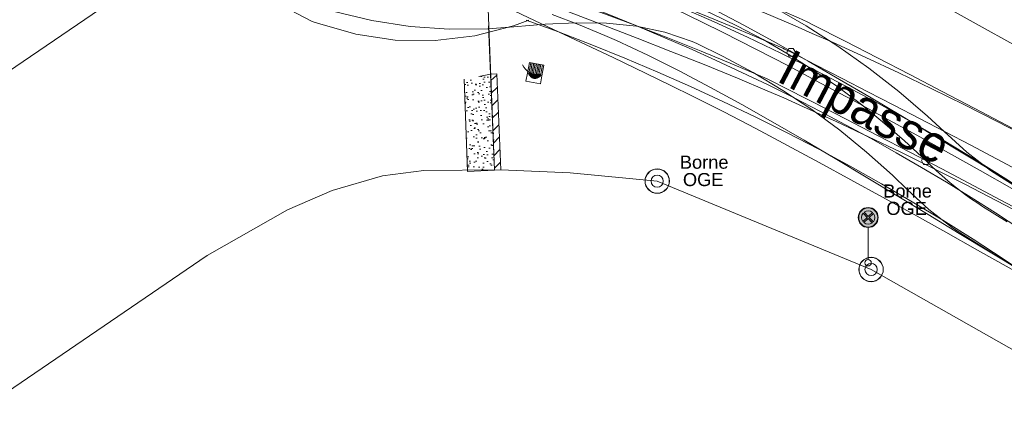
# Model space of a CAD drawing. Header units: centimetres. Extents: x -11246 to 29725, y -11714 to 13666.
# Tile 28 of 79: x 9227 to 9567, y 2003 to 2138. Entities that reach past the tile are written whole.
import ezdxf

# ---------------------------------------------------------------- set-up
doc = ezdxf.new("R2010")
doc.units = ezdxf.units.CM
doc.linetypes.add('IMPORT-BORDCHAUSSEE', pattern=[0])
doc.linetypes.add('IMPORT-DISCONTINU', pattern=[0])
for name, color, linetype, lineweight, true_color in [('BORNE-ANCIENNE', 7, 'Continuous', 5, 0x003f7f), ('CADASTRE', 190, 'IMPORT-BORDCHAUSSEE', 5, 0x7f00ff), ('dalle-beton', 7, 'Continuous', 5, 0x666666), ('ECRITURE', 160, 'Continuous', 5, 0x003fff), ('MUR', 7, 'Continuous', 5, 0x7f3f00), ('PORTAIL', 6, 'Continuous', 5, 0xff00ff), ('RESEAU_ASSAINISSEMENT_SYMBOLE', 7, 'Continuous', 5, 0xa55200)]:
    doc.layers.add(name, color=color, linetype=linetype, lineweight=lineweight, true_color=true_color)
for name, color, linetype, lineweight in [('Caches des symboles', 7, 'Continuous', 5), ('COV_EPURES', 7, 'Continuous', 5), ('SIGNALISATION', 7, 'IMPORT-DISCONTINU', 5)]:
    doc.layers.add(name, color=color, linetype=linetype, lineweight=lineweight)
doc.styles.add('Arial_1', font='arial.ttf', dxfattribs={"height": 0.45})
doc.styles.add('Book Antiqua', font='BKANT.TTF', dxfattribs={"height": 1.25})

# ---------------------------------------------------------------- blocks, each defined once
blk = doc.blocks.new('APS_VERDI_PLAN MASSE_V2_REVIT_dwg_zs_cache-14888787-RDC Bâtiment 500')
at = {"layer": 'Caches des symboles', "flags": 128}
blk.add_lwpolyline([(-0.195, 0.981), (-0.556, 0.831), (-0.831, 0.556), (-0.981, 0.195), (-0.981, -0.195), (-0.831, -0.556), (-0.556, -0.831), (-0.195, -0.981), (0.195, -0.981), (0.556, -0.831), (0.831, -0.556), (0.981, -0.195), (0.981, 0.195), (0.831, 0.556), (0.556, 0.831), (0.195, 0.981)], close=True, dxfattribs=at)
blk = doc.blocks.new('APS_VERDI_PLAN MASSE_V2_REVIT_dwg_i084-14888789-RDC Bâtiment 500')
at = {"layer": 'SIGNALISATION', "linetype": 'Continuous', "true_color": 0xff0000}
h = blk.add_hatch(color=1, dxfattribs=at)
h.paths.add_polyline_path([(0, -0.597), (0.133, -0.58), (0.199, -0.561), (0.259, -0.537), (0.364, -0.471), (0.418, -0.424), (0.451, -0.391), (0.502, -0.323), (0.543, -0.248), (0.578, -0.143), (0.591, -0.074), (0.597, 0), (0.579, 0.137), (0.56, 0.203), (0.543, 0.248), (0.502, 0.323), (0.429, 0.413), (0.391, 0.451), (0.323, 0.502), (0.21, 0.557), (0.146, 0.577), (0.077, 0.591), (0, 0.597), (-0.133, 0.58), (-0.198, 0.561), (-0.258, 0.537), (-0.36, 0.474), (-0.418, 0.424), (-0.451, 0.391), (-0.502, 0.323), (-0.543, 0.248), (-0.576, 0.15), (-0.591, 0.085), (-0.596, -0.013), (-0.581, -0.13), (-0.573, -0.168), (-0.543, -0.248), (-0.502, -0.323), (-0.436, -0.406), (-0.37, -0.467), (-0.271, -0.53), (-0.213, -0.556), (-0.149, -0.577), (-0.08, -0.591), (-0.002, -0.597)])
h.paths.add_polyline_path([(-0.009, -0.419), (-0.081, -0.411), (-0.152, -0.39), (-0.216, -0.359), (-0.271, -0.315), (0, -0.06), (0.257, -0.331), (0.197, -0.37), (0.132, -0.398), (0.014, -0.418), (-0.002, -0.419)])
h.paths.add_polyline_path([(0.324, -0.266), (0.063, 0.005), (0.329, 0.26), (0.368, 0.201), (0.396, 0.136), (0.414, 0.066), (0.418, -0.019), (0.411, -0.079), (0.393, -0.145), (0.364, -0.208), (0.325, -0.264)])
h.paths.add_polyline_path([(-0.332, -0.255), (-0.371, -0.194), (-0.399, -0.129), (-0.418, -0.013), (-0.415, 0.049), (-0.41, 0.086), (-0.39, 0.152), (-0.356, 0.221), (-0.317, 0.27), (-0.064, 0.001), (-0.33, -0.253)])
h.paths.add_polyline_path([(0.001, 0.064), (-0.256, 0.332), (-0.197, 0.37), (-0.132, 0.398), (-0.015, 0.418), (0.021, 0.418), (0.082, 0.411), (0.148, 0.392), (0.211, 0.362), (0.266, 0.32), (0.001, 0.064)])
at = {"layer": 'SIGNALISATION', "linetype": 'Continuous', "true_color": 0x0000ff}
h = blk.add_hatch(color=5, dxfattribs=at)
h.paths.add_polyline_path([(-0.009, -0.418), (0.063, -0.413), (0.133, -0.396), (0.199, -0.367), (0.257, -0.329), (-0.002, -0.06), (-0.271, -0.318), (-0.212, -0.36), (-0.145, -0.391), (-0.038, -0.414), (-0.009, -0.418)])
h.paths.add_polyline_path([(0.324, -0.264), (0.364, -0.204), (0.394, -0.137), (0.413, -0.058), (0.417, 0.003), (0.412, 0.068), (0.394, 0.137), (0.365, 0.203), (0.327, 0.26), (0.068, -0.003), (0.268, -0.207)])
h.paths.add_polyline_path([(-0.332, -0.253), (-0.064, 0.004), (-0.319, 0.27), (-0.36, 0.211), (-0.391, 0.145), (-0.415, 0.036), (-0.415, -0.036), (-0.41, -0.073), (-0.392, -0.141), (-0.362, -0.206), (-0.332, -0.253)])
h.paths.add_polyline_path([(0.001, 0.066), (0.266, 0.322), (0.207, 0.363), (0.129, 0.396), (0.055, 0.413), (-0.043, 0.414), (-0.064, 0.413), (-0.133, 0.396), (-0.198, 0.367), (-0.256, 0.33), (0.001, 0.066)])
at = {"layer": 'SIGNALISATION', "color": 1, "linetype": 'Continuous', "true_color": 0xff0000, "flags": 128}
for points in [[(-0.332, -0.255), (-0.061, 0.003), (-0.319, 0.272)], [(-0.258, 0.33), (0.001, 0.064), (0.268, 0.322)], [(0.327, 0.262), (0.061, 0.003), (0.324, -0.266)], [(0.259, -0.329), (-0.002, -0.058), (-0.274, -0.318)]]:
    blk.add_lwpolyline(points, dxfattribs=at)
at = {"layer": 'SIGNALISATION', "color": 5, "linetype": 'Continuous', "true_color": 0x0000ff, "flags": 128}
for points in [[(-0.332, -0.253), (-0.064, 0.003), (-0.319, 0.27)], [(-0.256, 0.33), (0.001, 0.066), (0.266, 0.322)], [(0.327, 0.26), (0.063, 0.003), (0.324, -0.264)], [(0.257, -0.329), (-0.002, -0.06), (-0.271, -0.318)]]:
    blk.add_lwpolyline(points, dxfattribs=at)
at = {"layer": 'SIGNALISATION', "linetype": 'Continuous'}
blk.add_circle((0, 0), 0.625, dxfattribs=at)
at = {"layer": 'SIGNALISATION', "color": 1, "linetype": 'Continuous', "true_color": 0xff0000}
blk.add_circle((0, 0), 0.597, dxfattribs=at)
for start, end in [(139.51765, 217.55907), (50.24079, 127.96584), (320.57252, 38.65283), (229.26096, 308.21839)]:
    blk.add_arc((0, 0), 0.419, start, end, dxfattribs=at)
at = {"layer": 'SIGNALISATION', "color": 5, "linetype": 'Continuous', "true_color": 0x0000ff}
for start, end in [(139.74091, 217.33447), (50.46568, 127.741), (320.79744, 38.43076), (229.48316, 307.99541)]:
    blk.add_arc((0, 0), 0.418, start, end, dxfattribs=at)
at = {"xscale": 0.625, "yscale": 0.625, "zscale": 0.625}
blk.add_blockref('APS_VERDI_PLAN MASSE_V2_REVIT_dwg_zs_cache-14888787-RDC Bâtiment 500', (0, 0), dxfattribs=at)
blk = doc.blocks.new('APS_VERDI_PLAN MASSE_V2_REVIT_dwg_A$C13781857-14888790-RDC Bâtiment 500')
at = {"layer": 'SIGNALISATION', "linetype": 'Continuous'}
blk.add_line((0.309, 1.204), (0.309, 0.2), dxfattribs=at)
blk.add_circle((0.309, 0.1), 0.1, dxfattribs=at)
at = {"xscale": 0.5, "yscale": 0.5, "zscale": 0.5}
blk.add_blockref('APS_VERDI_PLAN MASSE_V2_REVIT_dwg_i084-14888789-RDC Bâtiment 500', (0.313, 1.516), dxfattribs=at)
blk = doc.blocks.new('APS_VERDI_PLAN MASSE_V2_REVIT_dwg_STR6-14888814-RDC Bâtiment 500')
at = {"layer": 'RESEAU_ASSAINISSEMENT_SYMBOLE'}
for p, q in [((-37.128, -60.601), (-37.195, -60.97)), ((-37.078, -60.61), (-37.145, -60.979)), ((-37.029, -60.619), (-37.095, -60.988)), ((-36.979, -60.628), (-37.046, -60.997)), ((-36.93, -60.636), (-36.996, -61.006)), ((-36.88, -60.645), (-36.947, -61.014)), ((-36.831, -60.654), (-36.897, -61.023)), ((-36.781, -60.663), (-36.848, -61.032)), ((-36.731, -60.672), (-36.798, -61.041)), ((-36.781, -61.044), (-37.214, -60.966)), ((-37.202, -60.968), (-37.205, -60.986)), ((-37.191, -60.97), (-37.197, -61.001)), ((-37.181, -60.972), (-37.189, -61.016)), ((-37.17, -60.974), (-37.18, -61.03)), ((-37.16, -60.976), (-37.172, -61.043)), ((-37.149, -60.978), (-37.163, -61.055)), ((-37.139, -60.98), (-37.154, -61.066)), ((-37.128, -60.981), (-37.145, -61.076)), ((-37.118, -60.983), (-37.136, -61.086)), ((-37.107, -60.985), (-37.127, -61.095)), ((-37.097, -60.987), (-37.118, -61.103)), ((-37.086, -60.989), (-37.108, -61.111)), ((-37.076, -60.991), (-37.099, -61.117)), ((-37.065, -60.993), (-37.089, -61.124)), ((-37.055, -60.995), (-37.079, -61.129)), ((-37.044, -60.997), (-37.069, -61.134)), ((-37.034, -60.999), (-37.059, -61.138)), ((-37.023, -61), (-37.049, -61.142)), ((-37.013, -61.002), (-37.039, -61.145)), ((-37.002, -61.004), (-37.028, -61.148)), ((-36.992, -61.006), (-37.018, -61.15)), ((-36.981, -61.008), (-37.007, -61.151)), ((-36.971, -61.01), (-36.996, -61.151)), ((-36.96, -61.012), (-36.985, -61.152)), ((-36.95, -61.014), (-36.974, -61.151)), ((-36.939, -61.016), (-36.963, -61.15)), ((-36.929, -61.018), (-36.952, -61.148)), ((-36.918, -61.019), (-36.941, -61.145)), ((-36.908, -61.021), (-36.93, -61.142)), ((-36.897, -61.023), (-36.918, -61.139)), ((-36.887, -61.025), (-36.906, -61.134)), ((-36.876, -61.027), (-36.895, -61.129)), ((-36.866, -61.029), (-36.883, -61.123)), ((-36.855, -61.031), (-36.871, -61.116)), ((-36.845, -61.033), (-36.858, -61.109)), ((-36.834, -61.035), (-36.846, -61.101)), ((-36.824, -61.037), (-36.833, -61.091)), ((-36.813, -61.038), (-36.821, -61.081)), ((-36.803, -61.04), (-36.808, -61.07)), ((-36.792, -61.042), (-36.795, -61.058))]:
    blk.add_line(p, q, dxfattribs=at)
at = {"layer": 'RESEAU_ASSAINISSEMENT_SYMBOLE', "flags": 128}
blk.add_lwpolyline([(-37.244, -60.961), (-37.177, -60.592), (-36.682, -60.681), (-36.749, -61.05), (-36.934, -61.017)], dxfattribs=at)
blk.add_lwpolyline([(-36.8, -61.329), (-36.75, -61.05), (-37.245, -60.96), (-37.296, -61.239)], close=True, dxfattribs=at)
at = {"layer": 'RESEAU_ASSAINISSEMENT_SYMBOLE'}
blk.add_arc((-36.894, -60.431), 0.577, 204.6104, 278.347, dxfattribs=at)
blk = doc.blocks.new('APS_VERDI_PLAN MASSE_V2_REVIT_dwg_zs_cache-14888855-RDC Bâtiment 500')
at = {"layer": 'Caches des symboles', "flags": 128}
blk.add_lwpolyline([(-25.485, -67.306), (-25.637, -67.369), (-25.753, -67.485), (-25.815, -67.636), (-25.815, -67.8), (-25.753, -67.951), (-25.637, -68.067), (-25.485, -68.13), (-25.322, -68.13), (-25.17, -68.067), (-25.054, -67.951), (-24.992, -67.8), (-24.992, -67.636), (-25.054, -67.485), (-25.17, -67.369), (-25.322, -67.306)], close=True, dxfattribs=at)
blk = doc.blocks.new('APS_VERDI_PLAN MASSE_V2_REVIT_dwg_STP8-14888856-RDC Bâtiment 500')
at = {"layer": 'BORNE-ANCIENNE'}
for radius in [0.42, 0.21]:
    blk.add_circle((-25.404, -67.718), radius, dxfattribs=at)
blk.add_blockref('APS_VERDI_PLAN MASSE_V2_REVIT_dwg_zs_cache-14888855-RDC Bâtiment 500', (0, 0))
blk = doc.blocks.new('APS_VERDI_PLAN MASSE_V2_REVIT_dwg_zs_cache-14888857-RDC Bâtiment 500')
at = {"layer": 'Caches des symboles', "flags": 128}
blk.add_lwpolyline([(-32.855, -64.264), (-33.006, -64.327), (-33.122, -64.443), (-33.185, -64.594), (-33.185, -64.758), (-33.122, -64.909), (-33.006, -65.025), (-32.855, -65.088), (-32.691, -65.088), (-32.54, -65.025), (-32.424, -64.909), (-32.361, -64.758), (-32.361, -64.594), (-32.424, -64.443), (-32.54, -64.327), (-32.691, -64.264)], close=True, dxfattribs=at)
blk = doc.blocks.new('APS_VERDI_PLAN MASSE_V2_REVIT_dwg_STP8-14888858-RDC Bâtiment 500')
at = {"layer": 'BORNE-ANCIENNE'}
for radius in [0.42, 0.21]:
    blk.add_circle((-32.773, -64.676), radius, dxfattribs=at)
blk.add_blockref('APS_VERDI_PLAN MASSE_V2_REVIT_dwg_zs_cache-14888857-RDC Bâtiment 500', (0, 0))

msp = doc.modelspace()

# ---------------------------------------------------------------- hatches: boundary and pattern name
at = {"layer": 'dalle-beton'}
h = msp.add_hatch(dxfattribs=at)
h.set_pattern_fill('FP_7', color=256, scale=10, style=0, pattern_type=2)
h.set_pattern_definition([(301.357, (-19901876.582, -72396641.534), (5.99835789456, 0.1421161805), [0, -3.75]), (56.357, (-19901877.232, -72396640.974), (-5.98791555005, 0.3812634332), [0, -6.25]), (142.357, (-19901877.232, -72396640.974), (-0.79803056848, -5.94673369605), [0, -5]), (169.357, (-19901877.392, -72396641.824), (1.98871015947, -5.6608768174), [0, -5]), (63.357, (-19901879.032, -72396641.074), (-5.98974685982, -0.35132178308), [0, -5]), (275.357, (-19901879.032, -72396641.074), (5.45358799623, -2.50177385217), [0, -5]), (41.357, (-19901876.412, -72396643.334), (-5.68520403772, 1.91805878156), [0, -6.25]), (289.357, (-19901875.772, -72396639.924), (5.8968269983, -1.108118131), [0, -5]), (164.357, (-19901875.772, -72396639.924), (1.4877645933, -5.8126629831), [0, -5]), (103.357, (-19901876.582, -72396640.214), (-5.74869367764, 1.71843400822), [0, -2.5]), (237.357, (-19901877.062, -72396642.764), (2.757240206, -5.32898873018), [0, -3.1])])
h.paths.add_polyline_path([(9381.73333, 2085.62094), (9391.04414, 2086.08391), (9389.67202, 2119.09641), (9384.39402, 2118.07477), (9380.57747, 2117.39339), (9381.71649, 2086.08391)])
at = {"layer": 'MUR'}
h = msp.add_hatch(dxfattribs=at)
h.set_pattern_fill('FP_5', color=256, scale=10, style=0, pattern_type=2)
h.set_pattern_definition([(45, (-19901877.072, -72396641.444), (-2.24506403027, 2.24506403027), [])])
h.paths.add_polyline_path([(9391.04414, 2086.08391), (9393.18374, 2086.1903), (9391.81235, 2119.18537), (9389.67202, 2119.09641), (9390.10114, 2108.77196)])

# ---------------------------------------------------------------- linework, layer by layer
at = {"layer": 'CADASTRE', "linetype": 'Continuous'}
msp.add_line((9389.06592, 2135.75599), (9391.04414, 2086.08391), dxfattribs=at)
at = {"layer": 'CADASTRE', "linetype": 'Continuous', "flags": 128}
for points in [[(8793.11646, 1827.20797), (9385.30442, 2230.2055), (9472.80555, 2295.48829), (9652.54838, 2490.2125), (9772.29725, 2724.02599)], [(9742.70548, 2033.40581), (9456.5739, 2192.32874), (9518.97286, 2272.6666)], [(9456.5739, 2192.32874), (9385.30443, 2230.2055), (9389.06592, 2135.75599)], [(9865.83029, 1856.57465), (9520.82253, 2051.84444), (9447.12891, 2082.26615), (9417.1093, 2085.09167), (9393.18447, 2086.17287), (9366.71945, 2085.86474), (9352.42652, 2084.08998), (9335.17522, 2079.05559), (9319.7706, 2072.36628), (9292.07961, 2056.65316), (9021.09656, 1871.934), (8955.48154, 1827.20797)]]:
    msp.add_lwpolyline(points, dxfattribs=at)
at = {"layer": 'COV_EPURES', "color": 7}
for points in [[(9313.58672, 2228.95786, 0), (9316.86248, 2223.40319, 0), (9321.9652, 2216.87596, 0), (9328.59703, 2210.1021, 0), (9336.48211, 2203.39114, 0), (9345.34179, 2196.8984, 0), (9354.93484, 2190.67701, 0), (9365.0682, 2184.72059, 0), (9375.59359, 2178.99243, 0), (9386.39942, 2173.44342, 0), (9397.4023, 2168.02206, 0), (9408.53976, 2162.67966, 0), (9419.76457, 2157.37265, 0), (9431.0406, 2152.06334, 0), (9442.33975, 2146.71981, 0), (9453.63977, 2141.31546, 0), (9462.66827, 2136.93336, 0)], [(9291.57927, 2218.65436, 0), (9296.55774, 2210.05375, 0), (9303.51028, 2201.06754, 0), (9311.88589, 2192.46045, 0), (9321.30942, 2184.41011, 0), (9331.46371, 2176.95124, 0), (9342.10622, 2170.03927, 0), (9353.06203, 2163.59379, 0), (9364.20937, 2157.52409, 0), (9375.46511, 2151.74248, 0), (9386.773, 2146.17011, 0), (9398.09494, 2140.73892, 0), (9409.40488, 2135.39159, 0), (9420.68467, 2130.08051, 0), (9431.92128, 2124.76655, 0), (9443.10505, 2119.41776, 0), (9452.00889, 2115.09606, 0)], [(9498.74024, 2137.10507, 0), (9495.75579, 2138.52106, 0), (9495.75579, 2138.52106, 0), (9484.13379, 2143.54244, 0), (9472.44473, 2148.40567, 0), (9460.69076, 2153.10986, 0), (9448.87404, 2157.65413, 0), (9436.99676, 2162.03765, 0), (9425.06109, 2166.25962, 0), (9413.06924, 2170.31925, 0), (9401.02341, 2174.21581, 0), (9388.92582, 2177.94856, 0), (9376.77869, 2181.51684, 0), (9369.39384, 2183.59904, 0)], [(9295.40983, 2166.78588, 0), (9301.54845, 2157.61443, 0), (9309.14088, 2149.38272, 0), (9318.11255, 2142.47051, 0), (9328.27639, 2137.26227, 0), (9330.02105, 2136.60208, 0), (9330.02105, 2136.60208, 0), (9343.2485, 2132.79951, 0), (9356.86505, 2130.7959, 0), (9370.62719, 2130.62706, 0), (9384.2888, 2132.29601, 0), (9397.60556, 2135.77292, 0), (9402.91427, 2137.70932, 0)], [(9487.79267, 2116.08517, 0), (9484.95467, 2117.43065, 0), (9484.95467, 2117.43065, 0), (9473.61982, 2122.30743, 0), (9462.21984, 2127.02996, 0), (9450.75684, 2131.59737, 0), (9439.23293, 2136.00884, 0), (9427.65021, 2140.26355, 0), (9416.01084, 2144.3607, 0), (9404.31695, 2148.29956, 0), (9392.57069, 2152.07939, 0), (9380.77422, 2155.69949, 0), (9368.92973, 2159.15921, 0), (9361.72899, 2161.17763, 0)], [(9419.30892, 2162.45929, 0), (9428.95983, 2158.75646, 0), (9438.64205, 2154.75022, 0), (9442.89566, 2152.88781, 0), (9442.89566, 2152.88781, 0), (9454.43995, 2147.51427, 0), (9465.80866, 2141.83212, 0), (9477.02391, 2135.91603, 0), (9488.10952, 2129.82419, 0), (9499.08858, 2123.60196, 0), (9509.98219, 2117.28483, 0), (9520.80896, 2110.90065, 0), (9531.58495, 2104.47142, 0), (9542.32379, 2098.01456, 0), (9553.03691, 2091.54398, 0), (9563.73381, 2085.07078, 0), (9574.42234, 2078.60392, 0)], [(9500.53727, 2133.13251, 0), (9494.68578, 2135.68009, 0), (9494.68578, 2135.68009, 0), (9484.05199, 2140.16316, 0), (9472.37504, 2144.91553, 0), (9460.68899, 2149.55016, 0), (9449.00707, 2154.10778, 0), (9437.33847, 2158.62189, 0), (9425.6897, 2163.11992, 0), (9423.36278, 2164.01965, 0)], [(9403.29762, 2158.20171, 0), (9412.98523, 2159.49081, 0), (9422.90712, 2160.16899, 0), (9433.04254, 2160.07758, 0), (9443.32972, 2159.04761, 0), (9453.65533, 2156.90822, 0), (9463.84689, 2153.49949, 0), (9465.72478, 2152.7077, 0), (9465.72478, 2152.7077, 0), (9475.49181, 2148.21943, 0), (9487.101, 2142.2637, 0), (9498.41472, 2135.7642, 0), (9509.40752, 2128.73554, 0), (9520.05469, 2121.19354, 0), (9530.33226, 2113.15516, 0), (9540.2171, 2104.63849, 0), (9545.95022, 2099.30684, 0)], [(9408.37036, 2160.48571, 0), (9419.78706, 2156.33165, 0), (9431.64224, 2151.80572, 0), (9443.42318, 2147.08991, 0), (9455.12683, 2142.18545, 0), (9466.75018, 2137.09359, 0), (9478.29023, 2131.81565, 0), (9489.74399, 2126.353, 0), (9501.10852, 2120.70704, 0), (9512.38087, 2114.87923, 0), (9523.55814, 2108.87107, 0), (9534.63744, 2102.68412, 0), (9545.61592, 2096.31997, 0), (9556.49074, 2089.78027, 0), (9567.25908, 2083.0667, 0), (9577.91818, 2076.181, 0), (9586.36496, 2070.5497, 0)], [(9319.71011, 2146.12589, 0), (9323.04963, 2144.88567, 0), (9323.04963, 2144.88567, 0), (9335.77575, 2140.69915, 0), (9348.80106, 2137.56504, 0), (9362.03868, 2135.50427, 0), (9375.40031, 2134.53057, 0), (9388.79683, 2134.65043, 0), (9397.74653, 2135.34234, 0)], [(9490.74653, 2110.8922, 0), (9485.04544, 2113.37417, 0), (9485.04544, 2113.37417, 0), (9474.73255, 2117.72128, 0), (9463.30922, 2122.37, 0), (9451.7922, 2126.9374, 0), (9440.20986, 2131.45609, 0), (9428.58402, 2135.95364, 0), (9416.93168, 2140.45305, 0), (9414.59926, 2141.3549, 0)], [(9402.00668, 2137.66282, 0), (9413.0731, 2133.60933, 0), (9424.5641, 2129.1942, 0), (9435.98268, 2124.59503, 0), (9447.3259, 2119.813, 0), (9458.59083, 2114.84936, 0), (9469.77456, 2109.70538, 0), (9480.87421, 2104.38238, 0), (9491.88691, 2098.88176, 0), (9502.80982, 2093.20492, 0), (9513.64011, 2087.35332, 0), (9524.375, 2081.32849, 0), (9535.01171, 2075.13197, 0), (9545.54749, 2068.76537, 0), (9555.97964, 2062.23032, 0), (9566.30544, 2055.52852, 0), (9574.48773, 2050.04818, 0)], [(9410.90054, 2139.66041, 0), (9420.05116, 2136.14837, 0), (9429.11071, 2132.39751, 0), (9433.07571, 2130.66037, 0), (9433.07571, 2130.66037, 0), (9443.91569, 2125.61153, 0), (9454.73475, 2120.20208, 0), (9465.52395, 2114.50947, 0), (9476.28238, 2108.59664, 0), (9487.01349, 2102.51447, 0), (9497.72279, 2096.30395, 0), (9508.41649, 2089.9981, 0), (9519.10075, 2083.62352, 0), (9529.78129, 2077.20169, 0), (9540.4632, 2070.74995, 0), (9551.15088, 2064.28233, 0), (9561.84806, 2057.81023, 0), (9572.55787, 2051.34289, 0)], [(9397.74653, 2135.34234, 0), (9408.55766, 2136.30845, 0), (9419.22342, 2136.80065, 0), (9429.7051, 2136.624, 0), (9439.93081, 2135.59264, 0), (9449.78728, 2133.539, 0), (9459.11257, 2130.32659, 0), (9460.78545, 2129.58703, 0), (9460.78545, 2129.58703, 0), (9469.65301, 2125.30938, 0), (9480.18243, 2119.65628, 0), (9490.43196, 2113.51026, 0), (9500.37853, 2106.88515, 0), (9509.99976, 2099.79586, 0), (9519.27402, 2092.25833, 0), (9528.18044, 2084.28952, 0), (9533.33936, 2079.30863, 0)], [(9462.66827, 2136.93336, 0), (9469.85637, 2133.39174, 0), (9469.85637, 2133.39174, 0), (9481.12342, 2127.70329, 0), (9492.31337, 2121.9084, 0), (9503.43926, 2116.02888, 0), (9514.51228, 2110.08205, 0), (9525.54197, 2104.08173, 0), (9536.53633, 2098.03899, 0), (9547.50203, 2091.96271, 0), (9558.44462, 2085.86, 0), (9569.36868, 2079.73664, 0), (9580.27799, 2073.59724, 0), (9591.17565, 2067.44558, 0), (9602.06421, 2061.28467, 0), (9612.94575, 2055.11698, 0), (9623.82197, 2048.9445, 0), (9634.69426, 2042.76885, 0), (9645.56376, 2036.59135, 0), (9647.31432, 2035.59625, 0)], [(9711.06832, 2023.66364, 0), (9710.57927, 2023.93998, 0), (9710.57927, 2023.93998, 0), (9699.6423, 2030.0414, 0), (9688.6931, 2036.12087, 0), (9677.73174, 2042.17836, 0), (9666.75825, 2048.21386, 0), (9655.77267, 2054.22733, 0), (9644.77506, 2060.21875, 0), (9633.76544, 2066.1881, 0), (9622.74388, 2072.13536, 0), (9611.71041, 2078.0605, 0), (9600.66508, 2083.96349, 0), (9589.60792, 2089.84432, 0), (9578.539, 2095.70295, 0), (9567.45834, 2101.53937, 0), (9556.366, 2107.35355, 0), (9545.26202, 2113.14547, 0), (9534.14645, 2118.91511, 0), (9523.01932, 2124.66244, 0), (9511.88069, 2130.38743, 0), (9500.73059, 2136.09008, 0), (9498.74024, 2137.10507, 0)], [(9622.4256, 2072.02924, 0), (9619.57805, 2073.55769, 0), (9619.57805, 2073.55769, 0), (9608.59117, 2079.46102, 0), (9597.56956, 2085.36404, 0), (9586.5061, 2091.2382, 0), (9575.39474, 2097.06024, 0), (9564.2306, 2102.81116, 0), (9553.00989, 2108.47539, 0), (9541.72979, 2114.04008, 0), (9530.38837, 2119.49462, 0), (9518.98446, 2124.83021, 0), (9507.51747, 2130.03948, 0), (9500.53727, 2133.13251, 0)], [(9452.00889, 2115.09606, 0), (9459.06073, 2111.62148, 0), (9459.06073, 2111.62148, 0), (9470.07442, 2106.06051, 0), (9481.0607, 2100.37083, 0), (9492.02297, 2094.57758, 0), (9502.96475, 2088.70111, 0), (9513.88936, 2082.75788, 0), (9524.79982, 2076.7612, 0), (9535.69879, 2070.72186, 0), (9546.58857, 2064.64859, 0), (9557.47111, 2058.54848, 0), (9568.34807, 2052.42729, 0), (9579.22083, 2046.28967, 0), (9590.09054, 2040.13943, 0), (9600.95814, 2033.97964, 0), (9611.82442, 2027.8128, 0), (9622.69003, 2021.64095, 0), (9633.55548, 2015.46574, 0), (9635.3056, 2014.47089, 0)], [(9699.3149, 2003.08338, 0), (9698.83138, 2003.35668, 0), (9698.83138, 2003.35668, 0), (9687.93572, 2009.43457, 0), (9677.02788, 2015.4906, 0), (9666.10793, 2021.52474, 0), (9655.17589, 2027.53696, 0), (9644.23181, 2033.52724, 0), (9633.27574, 2039.49556, 0), (9622.30772, 2045.44188, 0), (9611.32779, 2051.3662, 0), (9600.336, 2057.26848, 0), (9589.3324, 2063.1487, 0), (9578.31702, 2069.00683, 0), (9567.28991, 2074.84286, 0), (9556.25112, 2080.65676, 0), (9545.20069, 2086.4485, 0), (9534.13867, 2092.21807, 0), (9523.06509, 2097.96544, 0), (9511.98001, 2103.69058, 0), (9500.88347, 2109.39348, 0), (9489.77551, 2115.0741, 0), (9487.79267, 2116.08517, 0)], [(9610.91001, 2050.63108, 0), (9608.08464, 2052.14761, 0), (9608.08464, 2052.14761, 0), (9597.09245, 2058.05379, 0), (9586.12057, 2063.93018, 0), (9575.15179, 2069.75403, 0), (9564.17201, 2075.50704, 0), (9553.16984, 2081.1744, 0), (9542.1362, 2086.744, 0), (9531.06404, 2092.20589, 0), (9519.94792, 2097.55181, 0), (9508.78383, 2102.77488, 0), (9497.56886, 2107.86934, 0), (9490.74653, 2110.8922, 0)], [(9545.95022, 2099.30684, 0), (9553.79775, 2092.26039, 0), (9562.00228, 2085.96595, 0), (9565.75294, 2083.47525, 0), (9565.75294, 2083.47525, 0), (9576.29387, 2076.84918, 0)], [(9533.33936, 2079.30863, 0), (9540.75609, 2072.49266, 0), (9548.89607, 2066.22046, 0), (9552.73297, 2063.67248, 0), (9552.73297, 2063.67248, 0), (9563.35666, 2056.99225, 0), (9574.00814, 2050.35641, 0)]]:
    msp.add_polyline3d(points, dxfattribs=at)
at = {"layer": 'COV_EPURES', "color": 6}
for points in [[(9490.35523, 2127.97586, 0), (9481.17784, 2131.94759, 0), (9471.95789, 2135.81946, 0), (9462.69645, 2139.59103, 0), (9453.39461, 2143.26185, 0), (9444.05348, 2146.83149, 0), (9434.67416, 2150.29952, 0), (9425.25774, 2153.66553, 0), (9415.80534, 2156.92914, 0), (9406.31807, 2160.08995, 0), (9396.79705, 2163.1476, 0), (9387.2434, 2166.10172, 0), (9377.65825, 2168.95196, 0), (9368.04272, 2171.69799, 0), (9365.56141, 2172.38833, 0)], [(9405.18852, 2149.07426, 0), (9411.74099, 2146.70609, 0), (9421.10792, 2143.20479, 0), (9430.42908, 2139.58338, 0), (9439.70293, 2135.84247, 0), (9448.92793, 2131.98267, 0), (9458.10255, 2128.00463, 0), (9467.2253, 2123.909, 0), (9476.29465, 2119.69645, 0), (9485.3091, 2115.36769, 0), (9494.26718, 2110.92342, 0), (9503.16739, 2106.36439, 0), (9512.00828, 2101.69134, 0), (9520.78837, 2096.90505, 0), (9529.50622, 2092.0063, 0), (9538.16039, 2086.99592, 0), (9546.74945, 2081.87471, 0), (9555.27197, 2076.64354, 0), (9563.72656, 2071.30326, 0), (9572.11181, 2065.85476, 0), (9580.42635, 2060.29894, 0)], [(9463.25512, 2141.14737, 0), (9465.80308, 2139.99277, 0), (9474.8081, 2135.64564, 0), (9483.64171, 2130.95999, 0), (9492.2912, 2125.94258, 0), (9500.74411, 2120.60064, 0), (9508.98826, 2114.94184, 0), (9517.01179, 2108.97435, 0), (9524.80314, 2102.70675, 0), (9532.35109, 2096.14806, 0), (9539.64479, 2089.30774, 0)], [(9493.26646, 2126.59512, 0), (9490.94387, 2127.7134, 0), (9490.35523, 2127.97586, 0)], [(9494.76646, 2126.59512, 0), (9494.01646, 2127.89416, 0), (9492.51646, 2127.89416, 0), (9491.76646, 2126.59512, 0), (9492.51646, 2125.29608, 0), (9494.01646, 2125.29608, 0), (9494.76646, 2126.59512, 0)], [(9572.91446, 2085.27291, 0), (9564.06761, 2089.93481, 0), (9555.2133, 2094.58251, 0), (9546.35154, 2099.21599, 0), (9537.48235, 2103.83525, 0), (9528.60577, 2108.44027, 0), (9519.72181, 2113.03104, 0), (9510.83049, 2117.60755, 0), (9501.93184, 2122.16979, 0), (9493.26646, 2126.59512, 0)], [(9541.14479, 2089.30774, 0), (9540.39479, 2090.60677, 0), (9538.89479, 2090.60677, 0), (9538.14479, 2089.30774, 0), (9538.89479, 2088.0087, 0), (9540.39479, 2088.0087, 0), (9541.14479, 2089.30774, 0)], [(9539.64479, 2089.30774, 0), (9541.50594, 2087.52388, 0), (9543.3975, 2085.77232, 0), (9545.32077, 2084.05564, 0), (9547.27692, 2082.37653, 0), (9549.26701, 2080.73778, 0), (9551.29194, 2079.1423, 0), (9553.35246, 2077.59308, 0), (9555.44918, 2076.09321, 0), (9557.58249, 2074.64587, 0), (9559.24295, 2073.57386, 0)], [(9559.24295, 2073.57386, 0), (9567.70658, 2068.24781, 0)]]:
    msp.add_polyline3d(points, dxfattribs=at)
at = {"layer": 'dalle-beton'}
msp.add_line((9385.64967, 2118.29894), (9389.67202, 2119.09641), dxfattribs=at)
at = {"layer": 'dalle-beton', "flags": 128}
msp.add_lwpolyline([(9391.04414, 2086.08391), (9381.73333, 2085.62094), (9380.57747, 2117.39339)], dxfattribs=at)
at = {"layer": 'MUR'}
msp.add_line((9391.81235, 2119.18537), (9393.18447, 2086.17287), dxfattribs=at)
at = {"layer": 'MUR', "flags": 128}
msp.add_lwpolyline([(9389.67202, 2119.09641), (9391.04414, 2086.08391), (9393.18447, 2086.17287), (9391.81235, 2119.18537), (9389.67202, 2119.09641), (9391.04414, 2086.08391)], dxfattribs=at)
at = {"layer": 'PORTAIL'}
msp.add_line((9388.98384, 2135.77008), (9389.67202, 2119.09641), dxfattribs=at)

# ---------------------------------------------------------------- block references
for name, p, xscale, yscale, zscale in [('APS_VERDI_PLAN MASSE_V2_REVIT_dwg_STR6-14888814-RDC Bâtiment 500', (9774.85803, 2729.02599), 10, 10, 10), ('APS_VERDI_PLAN MASSE_V2_REVIT_dwg_STP8-14888858-RDC Bâtiment 500', (9774.85803, 2729.02599), 10, 10, 10), ('APS_VERDI_PLAN MASSE_V2_REVIT_dwg_A$C13781857-14888790-RDC Bâtiment 500', (9516.38064, 2053.05488), 11, 11, 11), ('APS_VERDI_PLAN MASSE_V2_REVIT_dwg_STP8-14888856-RDC Bâtiment 500', (9774.85803, 2729.02599), 10, 10, 10)]:
    msp.add_blockref(name, p, dxfattribs=dict(xscale=xscale, yscale=yscale, zscale=zscale))

# ---------------------------------------------------------------- texts
at = {"layer": 'BORNE-ANCIENNE', "char_height": 4.5, "attachment_point": 1, "line_spacing_factor": 0.941778, "style": 'Arial_1'}
for s, insert, width in [('Borne', (9454.91739, 2091.03321), 20.0537189), ('OGE', (9455.98163, 2085.04541), 16.6930682), ('Borne', (9525.00003, 2081.11291), 20.0537189), ('OGE', (9526.06427, 2075.12512), 16.6930682)]:
    msp.add_mtext(s, dxfattribs=dict(at, insert=insert, width=width))
at = {"layer": 'ECRITURE', "insert": (9493.61449, 2127.98417), "char_height": 12.5, "width": 80.0394841, "attachment_point": 1, "rotation": 332.3106017, "line_spacing_factor": 1.084686, "style": 'Book Antiqua'}
msp.add_mtext('Impasse', dxfattribs=at)

doc.saveas('drawing.dxf')
